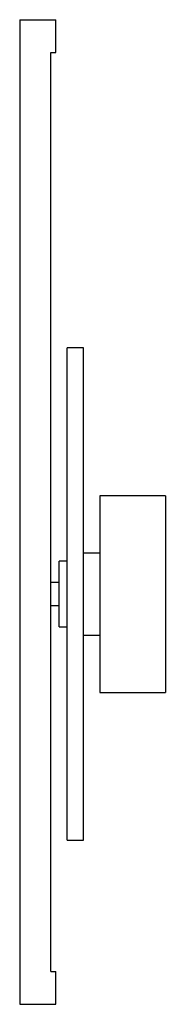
# Paper-space layout '_Derecha' of a CAD drawing. Header units: inches. Extents: x -25.6 to -22.1, y -11.6 to 12.
import ezdxf

# ---------------------------------------------------------------- set-up
doc = ezdxf.new("R2010")
doc.units = ezdxf.units.IN
doc.header["$MEASUREMENT"] = 0

psp = doc.layouts.new('_Derecha')

# ---------------------------------------------------------------- linework, layer by layer
at = {"color": 7, "linetype": 'Continuous', "lineweight": 25}
for p, q in [((-25.551, 11.972), (-25.551, -11.65)), ((-25.551, 11.972), (-24.685, 11.972)), ((-24.685, 11.185), (-24.685, 11.972)), ((-24.803, 11.185), (-24.685, 11.185)), ((-24.803, -10.862), (-24.803, 11.185)), ((-24.016, 4.098), (-24.409, 4.098)), ((-24.409, -7.713), (-24.409, 4.098)), ((-24.016, -7.713), (-24.016, 4.098)), ((-22.052, 0.553), (-23.622, 0.553)), ((-23.622, 0.553), (-23.622, -4.167)), ((-22.052, 0.553), (-22.052, -4.167)), ((-23.622, -0.823), (-24.016, -0.823)), ((-24.409, -1.02), (-24.606, -1.02)), ((-24.606, -2.594), (-24.606, -1.02)), ((-24.606, -1.531), (-24.803, -1.531)), ((-24.803, -2.083), (-24.606, -2.083)), ((-24.606, -2.594), (-24.409, -2.594)), ((-24.016, -2.791), (-23.622, -2.791)), ((-23.622, -4.167), (-22.052, -4.167)), ((-24.409, -7.713), (-24.016, -7.713)), ((-24.803, -10.862), (-24.685, -10.862)), ((-24.685, -11.65), (-24.685, -10.862)), ((-25.551, -11.65), (-24.685, -11.65))]:
    psp.add_line(p, q, dxfattribs=at)

doc.saveas('drawing.dxf')
